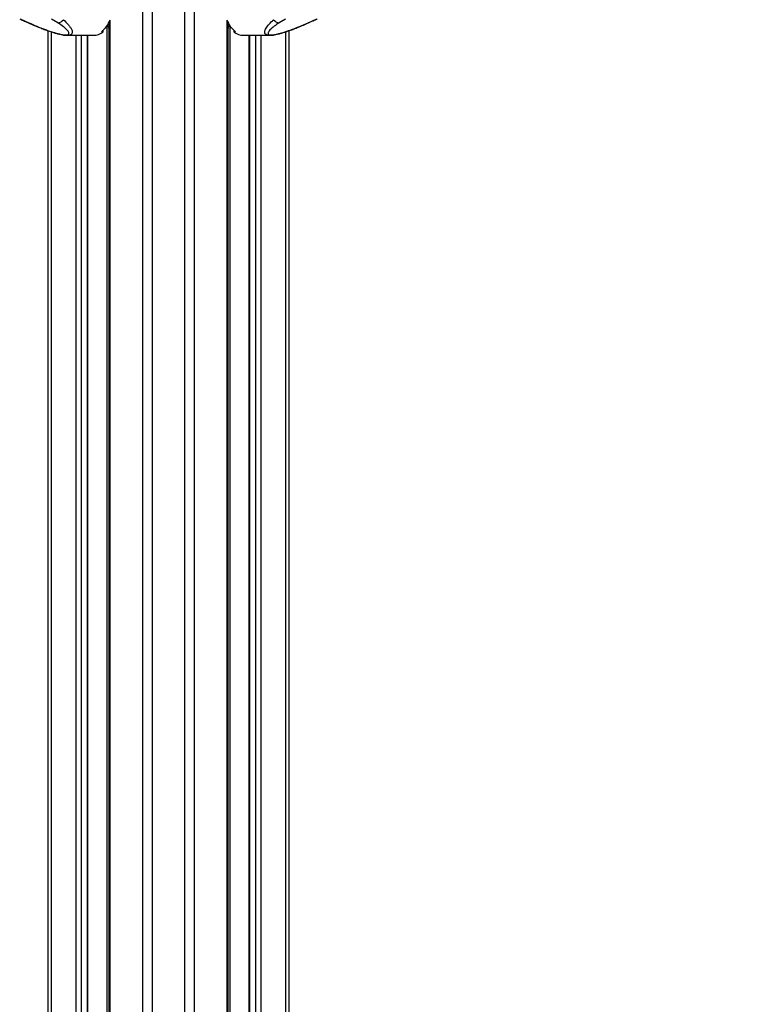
# Model space of a CAD drawing. Header units: millimetres. Extents: x 20 to 19631, y 28 to 16288.
# Tile 22 of 124: x 5987 to 6885, y 4605 to 5800. Entities that reach past the tile are written whole.
import ezdxf

# ---------------------------------------------------------------- set-up
doc = ezdxf.new("R2010")
doc.units = ezdxf.units.MM
doc.header["$LTSCALE"] = 2
doc.layers.add('COMPONENT_GEOMETRY', color=7, linetype='Continuous')
doc.styles.add('SLDTEXTSTYLE0', font='TXT', dxfattribs={"width": 0.75})
doc.dimstyles.new('SLDDIMSTYLE1', dxfattribs={"dimtxt": 100, "dimasz": 6.604, "dimexe": 0, "dimexo": 0.0625, "dimgap": 25, "dimtad": 0, "dimtih": 1, "dimtoh": 1, "dimdec": 1, "dimrnd": 1e-09, "dimzin": 12, "dimdsep": 46, "dimtxsty": 'SLDTEXTSTYLE0', "dimsah": 1, "dimcen": 0.09, "dimadec": 0, "dimazin": 3, "dimtfac": 1, "dimtdec": 1, "dimtofl": 0, "dimtmove": 0, "dimatfit": 3, "dimfxl": 1, "dimfrac": 2, "dimtolj": 1, "dimtzin": 12, "dimarcsym": 0})

# ---------------------------------------------------------------- blocks, each defined once
blk = doc.blocks.new('_D_4')
at = {"layer": 'COMPONENT_GEOMETRY', "color": 7}
for p, q in [((10221, 6612.5), (10221, 4529.8)), ((10021, 4509.5), (9990.5, 4509.5)), ((9990.5, 4509.5), (9990.5, 4350.8)), ((10421.1, 4509.5), (10451.6, 4509.5)), ((10451.6, 4509.5), (10451.6, 4350.8)), ((9990.5, 4350.8), (10021, 4350.8)), ((10451.6, 4350.8), (10421.1, 4350.8)), ((10221, 2118.5), (10221, 4201.1)), ((6365.5, 2118.5), (10227.4, 2118.5))]:
    blk.add_line(p, q, dxfattribs=at)
for points in [[(10221, 6612.5), (10220, 6605.9), (10222, 6605.9)], [(10221, 2118.5), (10222, 2125.1), (10220, 2125.1)]]:
    blk.add_solid(points, dxfattribs=at)
at = {"layer": 'COMPONENT_GEOMETRY', "color": 7, "char_height": 100, "attachment_point": 1, "style": 'SLDTEXTSTYLE0'}
for s, insert in [('7\'4.46"', (10021, 4479.7)), ('2247mm', (9948.3, 4330))]:
    blk.add_mtext(s, dxfattribs=dict(at, insert=insert))

msp = doc.modelspace()

# ---------------------------------------------------------------- linework, layer by layer
at = {"color": 8, "linetype": 'Continuous', "lineweight": 25}
for p, q in [((6136.88, 2191.49), (6136.88, 7939.49)), ((6147.96, 7939.49), (6147.96, 2191.49)), ((6187.91, 2191.49), (6187.91, 7939.49)), ((6198.99, 7939.49), (6198.99, 2191.49)), ((6096.78, 5799.24), (6096.78, 2191.49)), ((6239.08, 2191.49), (6239.08, 5799.24)), ((6025.39, 5785.38), (6025.39, 2191.49)), ((6091.8, 5790.42), (6095.4, 5790.28)), ((6095.4, 5791.57), (6092.72, 5791.66)), ((6093.51, 2191.49), (6093.51, 5790.35)), ((6243.15, 5791.66), (6240.47, 5791.57)), ((6240.47, 5790.28), (6244.07, 5790.42)), ((6242.36, 5790.35), (6242.36, 2780.48)), ((6310.48, 2192.28), (6310.48, 5785.38)), ((6055.87, 2191.49), (6055.87, 5781.02)), ((6062.04, 5781.02), (6062.04, 2191.49)), ((6069.83, 2191.49), (6069.83, 5781.02)), ((6266.04, 5781.02), (6266.04, 2768.25)), ((6273.82, 2761.31), (6273.82, 5781.02)), ((6280, 5781.02), (6280, 2192.39))]:
    msp.add_line(p, q, dxfattribs=at)
at = {"color": 7, "linetype": 'Continuous', "lineweight": 25}
for p, q in [((5988.64, 5800.79), (5998.27, 5796.26)), ((6033.74, 5796.26), (6026.09, 5800.79)), ((6095.4, 5796.17), (6095.4, 2191.49)), ((6240.47, 2191.49), (6240.47, 5796.17)), ((6309.77, 5800.79), (6302.12, 5796.26)), ((6337.6, 5796.26), (6347.23, 5800.79)), ((6022.04, 2191.49), (6022.04, 5786.52)), ((6086.67, 5785.29), (6088.79, 5785.29)), ((6088.79, 5785.29), (6088.79, 5787.09)), ((6091.8, 5790.42), (6095.4, 5790.28)), ((6240.47, 5790.28), (6244.07, 5790.42)), ((6247.08, 5787.09), (6247.08, 5785.29)), ((6249.2, 5785.29), (6247.08, 5785.29)), ((6313.83, 5786.51), (6313.83, 2191.49)), ((6045.2, 5781.02), (6076.77, 5781.02)), ((6070.25, 2191.49), (6070.25, 5781.02)), ((6259.1, 5781.02), (6290.67, 5781.02)), ((6265.62, 5781.02), (6265.62, 2768.46))]:
    msp.add_line(p, q, dxfattribs=at)
at = {"color": 8, "linetype": 'Continuous', "lineweight": 25, "flags": 128}
for points in [[(5997.28, 5796.44), (5997.7, 5796.31), (5998.27, 5796.26)], [(6338.58, 5796.44), (6338.17, 5796.31), (6337.6, 5796.26)]]:
    msp.add_lwpolyline(points, dxfattribs=at)
at = {"color": 7, "linetype": 'Continuous', "lineweight": 25}
for centre, radius, start, end in [((6033.41, 5804.59), 8.34, 272.27338, 326.4096), ((6066.05, 5810.92), 32.89, 308.81908, 340.57429), ((6269.81, 5810.92), 32.89, 199.42571, 231.18092), ((6302.45, 5804.59), 8.34, 213.5904, 267.72662), ((6076.48, 5800.9), 19.88, 270.8294, 308.25479), ((6259.38, 5800.9), 19.88, 231.74521, 269.1706)]:
    msp.add_arc(centre, radius, start, end, dxfattribs=at)
for points, knots in [([(5987.36, 5801.13), (5988, 5800.81), (5990.22, 5799.68), (5993.54, 5798.11), (5996.33, 5796.88), (5997.3, 5796.45)], [0, 0, 0, 0, 0.21080333, 0.72503504, 1, 1, 1, 1]), ([(5997.28, 5796.45), (5999.28, 5795.57), (6003.41, 5793.76), (6009.61, 5791.2), (6015.6, 5788.84), (6021.02, 5786.84), (6025.91, 5785.18), (6030.23, 5783.82), (6034.04, 5782.76), (6037.5, 5781.93), (6040.69, 5781.36), (6043.26, 5781.04), (6044.68, 5781.07), (6045.19, 5781.08)], [0, 0, 0, 0, 0.1404088, 0.2892936, 0.413942, 0.5268379, 0.6254753, 0.7075515, 0.779599, 0.844238, 0.9050638, 0.9657103, 1, 1, 1, 1]), ([(5998.27, 5796.26), (6001.54, 5794.84), (6007.68, 5792.18), (6015.88, 5788.95), (6022.43, 5786.57), (6027.11, 5785), (6031.5, 5783.67), (6035.71, 5782.56), (6039.75, 5781.75), (6043.12, 5781.43), (6045.49, 5781.62), (6047.05, 5782.4), (6047.27, 5783.68), (6046.62, 5785.21), (6045.37, 5786.93), (6043.36, 5788.98), (6039.65, 5792.16), (6036.12, 5794.61), (6033.74, 5796.26)], [0, 0, 0, 0, 0.1200415, 0.2258655, 0.2796515, 0.3339117, 0.3735608, 0.4139748, 0.461049, 0.4957866, 0.5305265, 0.5716914, 0.6317593, 0.6775173, 0.7239145, 0.7919071, 0.860464, 1, 1, 1, 1]), ([(6302.12, 5796.26), (6300.08, 5794.84), (6296.23, 5792.18), (6292.44, 5788.95), (6290.21, 5786.57), (6289.12, 5785), (6288.66, 5783.67), (6288.81, 5782.56), (6289.88, 5781.75), (6292.11, 5781.43), (6295.15, 5781.62), (6299.54, 5782.4), (6304.46, 5783.68), (6309.4, 5785.21), (6314.46, 5786.93), (6320.03, 5788.98), (6328.12, 5792.16), (6333.79, 5794.61), (6337.6, 5796.26)], [0, 0, 0, 0, 0.12004152, 0.22586547, 0.27965152, 0.33391172, 0.37356079, 0.41397478, 0.46104898, 0.4957866, 0.53052651, 0.57169136, 0.63175929, 0.67751729, 0.72391447, 0.79190713, 0.86046398, 1, 1, 1, 1]), ([(6290.79, 5781.07), (6291.23, 5781.06), (6292.62, 5781.04), (6295.16, 5781.36), (6298.38, 5781.94), (6301.79, 5782.75), (6305.45, 5783.77), (6309.44, 5785.01), (6313.91, 5786.52), (6318.91, 5788.33), (6324.41, 5790.46), (6330.43, 5792.92), (6335.23, 5794.94), (6337.97, 5796.17), (6338.58, 5796.45)], [0, 0, 0, 0, 0.029277, 0.0927741, 0.154214, 0.2182041, 0.2877093, 0.3650638, 0.4516339, 0.555865, 0.673588, 0.8037364, 0.9560523, 1, 1, 1, 1]), ([(6338.58, 5796.45), (6339.74, 5796.97), (6342.75, 5798.3), (6346.03, 5799.87), (6348.1, 5800.91), (6348.54, 5801.14)], [0, 0, 0, 0, 0.33146826, 0.85676922, 1, 1, 1, 1])]:
    msp.add_open_spline(points, degree=3, knots=knots, dxfattribs=at)
at = {"color": 8, "linetype": 'Continuous', "lineweight": 25}
for points, knots in [([(6040.36, 5799.98), (6042.52, 5797.88), (6045.78, 5794.72), (6048.92, 5790.64), (6050.47, 5787.98), (6051.22, 5785.77), (6051.3, 5783.78), (6050.33, 5782.15), (6048.14, 5781.15), (6046.08, 5781.08), (6045.19, 5781.05)], [0, 0, 0, 0, 0.2614494, 0.3946489, 0.5290535, 0.6207253, 0.7135782, 0.839793, 0.9306236, 1, 1, 1, 1]), ([(6290.79, 5781.06), (6290.61, 5781.05), (6289.26, 5780.95), (6287.23, 5781.36), (6285.41, 5782.33), (6284.66, 5783.77), (6284.58, 5785.43), (6285.16, 5787.41), (6286.76, 5790.45), (6289.97, 5794.64), (6293.62, 5798.15), (6295.51, 5799.98)], [0, 0, 0, 0, 0.0125651, 0.0909155, 0.1933021, 0.2746553, 0.3579739, 0.4593623, 0.5619937, 0.7729686, 1, 1, 1, 1])]:
    msp.add_open_spline(points, degree=3, knots=knots, dxfattribs=at)

# ---------------------------------------------------------------- dimensions: what is measured, and where the dimension line sits
at = {"layer": 'COMPONENT_GEOMETRY', "color": 7}
dim = msp.add_linear_dim(base=(10221.03, 6612.47), p1=(6362.93, 2118.49), p2=(11463.96, 6612.47), angle=90, dimstyle='SLDDIMSTYLE1', dxfattribs=at)
dim.commit()
dim.dimension.update_dxf_attribs({"geometry": '_D_4', "text_midpoint": (10221.03, 4365.48), "dimtype": 160})

doc.saveas('drawing.dxf')
